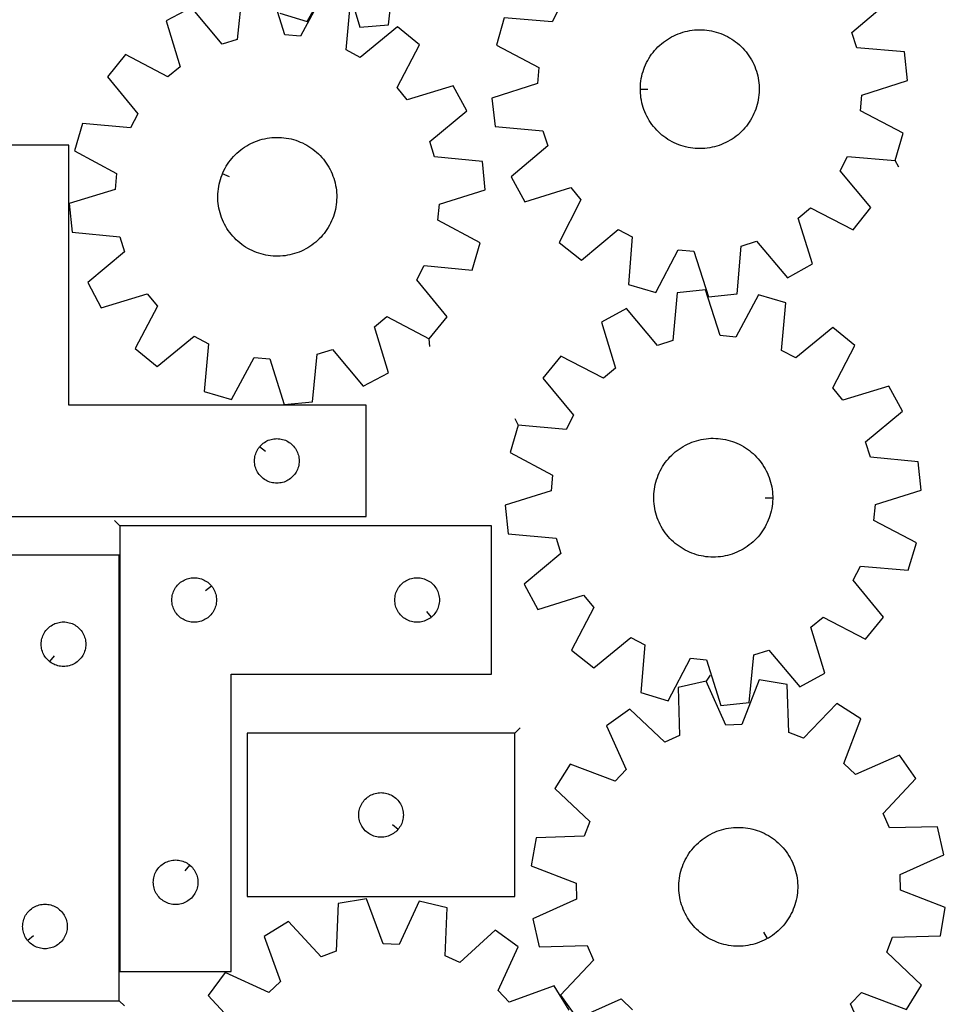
# Model space of a CAD drawing. Header units: millimetres. Extents: x 7 to 1243, y 7 to 1607.
# Tile 11 of 13: x 870 to 1243, y 801 to 1199. Entities that reach past the tile are written whole.
import ezdxf

# ---------------------------------------------------------------- set-up
doc = ezdxf.new("R2010")
doc.units = ezdxf.units.MM
doc.layers.add('CUT', color=7, linetype='CONTINUOUS', true_color=0x000000)
doc.layers.add('LEADIN', color=1, linetype='CONTINUOUS', true_color=0xff0000)

msp = doc.modelspace()

# ---------------------------------------------------------------- linework, layer by layer
at = {"layer": 'CUT'}
for points in [[(974.726679, 1201.558306), (985.732078, 1198.099022), (995.095395, 1215.062828)], [(1001.487623, 1214.368489), (1006.990244, 1195.789911), (1018.481718, 1196.805533), (1020.640527, 1216.061232)], [(959.398333, 1210.122269), (957.497991, 1190.839346), (951.351391, 1188.952019), (938.957037, 1203.845722), (928.801451, 1198.373106), (934.425018, 1179.830778), (929.46855, 1175.734913), (912.318086, 1184.751787), (905.029827, 1175.809374), (917.321168, 1160.830544), (914.309408, 1155.1497), (895.013838, 1156.917007), (891.702477, 1145.866199), (908.790346, 1136.731256), (908.181807, 1130.33029), (889.678706, 1124.578973), (890.848369, 1113.102155), (910.131292, 1111.201813), (912.018619, 1105.055214), (897.124916, 1092.66086), (902.597532, 1082.505273), (921.139859, 1088.128841), (925.235724, 1083.172373), (916.21885, 1066.021909), (925.161263, 1058.73365), (940.140094, 1071.024991), (945.820938, 1068.013231), (944.053631, 1048.71766), (955.104439, 1045.4063), (964.239382, 1062.494168), (970.640348, 1061.88563), (976.391664, 1043.382528), (987.868483, 1044.552191), (989.768825, 1063.835114), (995.915424, 1065.722442), (1008.309778, 1050.828738), (1018.465365, 1056.301355), (1012.841797, 1074.843682), (1017.798265, 1078.939547), (1034.948729, 1069.922673), (1042.236988, 1078.865086), (1029.945647, 1093.843916), (1032.957407, 1099.52476), (1052.252978, 1097.757453), (1055.564338, 1108.808262), (1038.47647, 1117.943204), (1039.085008, 1124.34417), (1057.58811, 1130.095487), (1056.418446, 1141.572305), (1037.135524, 1143.472647), (1035.248196, 1149.619247), (1050.1419, 1162.013601), (1044.669283, 1172.169187), (1026.126956, 1166.545619), (1022.031091, 1171.502088), (1031.047965, 1188.652551), (1022.105552, 1195.94081), (1007.126722, 1183.64947), (1001.445877, 1186.66123), (1003.213184, 1205.9568)], [(992.162376, 1209.26816), (983.027434, 1192.180292), (976.626467, 1192.788831), (970.875151, 1211.291932)], [(1087.560761, 1203.740764), (1084.604309, 1198.030941), (1065.292486, 1199.610789), (1062.088594, 1188.528346), (1079.264365, 1179.559771), (1078.718013, 1173.153197), (1060.271634, 1167.222472), (1061.552691, 1155.757553), (1080.853159, 1154.044553), (1082.800085, 1147.916571), (1068.027443, 1135.378172), (1073.59842, 1125.276207), (1092.085264, 1131.079571), (1096.229067, 1126.16311), (1087.379163, 1108.925894), (1096.391929, 1101.724817), (1111.250695, 1114.161034), (1116.960517, 1111.204582), (1115.380669, 1091.892759), (1126.463112, 1088.688867), (1135.431687, 1105.864638), (1141.838261, 1105.318286), (1147.768986, 1086.871907), (1159.233905, 1088.152964), (1160.946905, 1107.453432), (1167.074887, 1109.400359), (1179.613286, 1094.627716), (1189.715251, 1100.198693), (1183.911887, 1118.685537), (1188.828348, 1122.82934), (1206.065564, 1113.979436), (1213.266641, 1122.992202), (1200.830424, 1137.850968), (1203.786876, 1143.560791), (1223.098699, 1141.980942), (1226.302591, 1153.063385), (1209.12682, 1162.03196), (1209.673172, 1168.438534), (1228.119551, 1174.369259), (1226.838494, 1185.834178), (1207.538026, 1187.547178), (1205.5911, 1193.67516), (1220.363742, 1206.213559)], [(1212.889328, 783.607627), (1205.048083, 801.326467), (1209.468485, 805.995807), (1227.589935, 799.136109), (1233.734144, 808.900031), (1219.709072, 822.26939), (1222.006112, 828.274912), (1241.373242, 828.872156), (1243.313259, 840.24413), (1225.23955, 847.228645), (1225.063525, 853.656063), (1242.727864, 861.619324), (1240.16834, 872.868071), (1220.797552, 872.404412), (1218.175259, 878.27521), (1231.447573, 892.392154), (1224.778172, 901.805154), (1207.059332, 893.96391), (1202.389992, 898.384312), (1209.249691, 916.505762), (1199.485769, 922.64997), (1186.116409, 908.624898), (1180.110887, 910.921938), (1179.513644, 930.289068), (1168.141669, 932.229086), (1161.157154, 914.155376), (1154.729736, 913.979351), (1146.766475, 931.64369), (1135.517728, 929.084167), (1135.981387, 909.713378), (1130.110589, 907.091086), (1115.993645, 920.363399), (1106.580645, 913.693999), (1114.42189, 895.975158), (1110.001488, 891.305819), (1091.880038, 898.165517), (1085.735829, 888.401595), (1099.760901, 875.032236), (1097.463861, 869.026714), (1078.096731, 868.42947), (1076.156714, 857.057496), (1094.230423, 850.072981), (1094.406449, 843.645563), (1076.742109, 835.682302), (1079.301633, 824.433555), (1098.672421, 824.897213), (1101.294714, 819.026415), (1088.0224, 804.909471), (1094.691801, 795.496472), (1112.410641, 803.337716), (1117.079981, 798.917314)], [(1091.420079, 798.807341), (1085.406874, 808.652483), (1067.19539, 802.035516), (1062.837769, 806.7635), (1070.915054, 824.375993), (1061.592003, 831.170564), (1047.298989, 818.08805), (1041.463751, 820.788549), (1042.18618, 840.151413), (1030.972635, 842.861002), (1022.774073, 825.304635), (1016.349581, 825.566521), (1009.607171, 843.731937), (998.210291, 841.944033), (997.354338, 822.586611), (991.318661, 820.370016), (978.137883, 834.572463), (968.29274, 828.559257), (974.909707, 810.347773), (970.181724, 805.990152), (952.569231, 814.067437), (945.774659, 804.744387), (958.857173, 790.451372)]]:
    msp.add_lwpolyline(points, dxfattribs=at)
for points in [[(1120.200864, 1170.68037), (1120.198508, 1171.169929), (1120.233736, 1172.148425), (1120.308846, 1173.12467), (1120.423713, 1174.097039), (1120.578146, 1175.063913), (1120.771888, 1176.023683), (1121.004617, 1176.974752), (1121.275944, 1177.915537), (1121.585419, 1178.844472), (1121.932527, 1179.760011), (1122.316689, 1180.66063), (1122.737266, 1181.54483), (1123.193559, 1182.41114), (1123.684808, 1183.258117), (1124.210194, 1184.084352), (1124.768845, 1184.888469), (1125.359829, 1185.669131), (1125.982164, 1186.425037), (1126.634813, 1187.154931), (1127.31669, 1187.857596), (1128.02666, 1188.531864), (1128.763543, 1189.176612), (1129.52611, 1189.790767), (1130.313093, 1190.373307), (1131.123182, 1190.923262), (1131.955029, 1191.439717), (1132.807249, 1191.921813), (1133.678424, 1192.368746), (1134.567104, 1192.779773), (1135.471809, 1193.154211), (1136.391034, 1193.491435), (1137.323249, 1193.790885), (1138.266903, 1194.052061), (1139.220424, 1194.27453), (1140.182226, 1194.457921), (1141.150708, 1194.601929), (1142.124257, 1194.706315), (1143.101254, 1194.770903), (1144.080073, 1194.795588), (1145.059084, 1194.780327), (1146.036658, 1194.725146), (1147.011167, 1194.630138), (1147.98099, 1194.49546), (1148.944513, 1194.321336), (1149.900131, 1194.108056), (1150.846255, 1193.855976), (1151.78131, 1193.565514), (1152.703739, 1193.237154), (1153.612007, 1192.871444), (1154.504602, 1192.46899), (1155.380039, 1192.030464), (1156.236861, 1191.556594), (1157.073641, 1191.048171), (1157.888986, 1190.50604), (1158.681541, 1189.931103), (1159.449985, 1189.324317), (1160.19304, 1188.686693), (1160.909468, 1188.019291), (1161.598078, 1187.323222), (1162.257723, 1186.599645), (1162.887306, 1185.849764), (1163.485777, 1185.074828), (1164.052143, 1184.276126), (1164.585459, 1183.454987), (1165.084838, 1182.612778), (1165.549449, 1181.750901), (1165.978519, 1180.870791), (1166.371333, 1179.973912), (1166.727238, 1179.061756), (1167.045641, 1178.135844), (1167.326013, 1177.197714), (1167.567886, 1176.248929), (1167.770858, 1175.291068), (1167.934592, 1174.325726), (1168.058814, 1173.354508), (1168.143319, 1172.379032), (1168.187964, 1171.40092), (1168.192677, 1170.421802), (1168.157449, 1169.443306), (1168.082339, 1168.467061), (1167.967472, 1167.494693), (1167.813039, 1166.527819), (1167.619297, 1165.568048), (1167.386568, 1164.616979), (1167.115241, 1163.676194), (1166.805766, 1162.747259), (1166.458658, 1161.83172), (1166.074496, 1160.931101), (1165.653919, 1160.046901), (1165.197626, 1159.180591), (1164.706377, 1158.333614), (1164.180991, 1157.50738), (1163.62234, 1156.703262), (1163.031356, 1155.9226), (1162.409021, 1155.166694), (1161.756372, 1154.4368), (1161.074495, 1153.734135), (1160.364525, 1153.059867), (1159.627642, 1152.415119), (1158.865075, 1151.800964), (1158.078092, 1151.218424), (1157.268003, 1150.668469), (1156.436156, 1150.152014), (1155.583936, 1149.669919), (1154.712761, 1149.222985), (1153.824081, 1148.811958), (1152.919376, 1148.43752), (1152.000151, 1148.100296), (1151.067936, 1147.800847), (1150.124282, 1147.53967), (1149.170761, 1147.317201), (1148.208959, 1147.13381), (1147.240477, 1146.989802), (1146.266928, 1146.885417), (1145.289931, 1146.820828), (1144.311112, 1146.796144), (1143.332101, 1146.811404), (1142.354527, 1146.866585), (1141.380018, 1146.961593), (1140.410195, 1147.096271), (1139.446672, 1147.270395), (1138.491054, 1147.483675), (1137.54493, 1147.735755), (1136.609875, 1148.026217), (1135.687446, 1148.354577), (1134.779178, 1148.720288), (1133.886583, 1149.122741), (1133.011146, 1149.561268), (1132.154324, 1150.035137), (1131.317544, 1150.54356), (1130.502199, 1151.085692), (1129.709644, 1151.660629), (1128.9412, 1152.267414), (1128.198145, 1152.905039), (1127.481717, 1153.572441), (1126.793107, 1154.268509), (1126.133462, 1154.992086), (1125.50388, 1155.741967), (1124.905408, 1156.516903), (1124.339042, 1157.315606), (1123.805726, 1158.136745), (1123.306347, 1158.978953), (1122.841736, 1159.84083), (1122.412666, 1160.720941), (1122.019852, 1161.61782), (1121.663947, 1162.529975), (1121.345544, 1163.455888), (1121.065172, 1164.394017), (1120.823299, 1165.342802), (1120.620327, 1166.300663), (1120.456593, 1167.266005), (1120.332371, 1168.237223), (1120.247866, 1169.2127), (1120.203221, 1170.190811)], [(951.510151, 1136.628184), (951.699712, 1137.07956), (952.115341, 1137.966097), (952.566785, 1138.834943), (953.053292, 1139.684652), (953.574053, 1140.51381), (954.1282, 1141.321038), (954.714812, 1142.10499), (955.332912, 1142.864363), (955.981472, 1143.597893), (956.659411, 1144.304358), (957.365602, 1144.982584), (958.098869, 1145.63144), (958.857992, 1146.249847), (959.641707, 1146.836776), (960.44871, 1147.391251), (961.277657, 1147.912347), (962.127169, 1148.399198), (962.995833, 1148.850993), (963.882201, 1149.266981), (964.7848, 1149.646469), (965.702126, 1149.988826), (966.632653, 1150.293481), (967.574832, 1150.559927), (968.527095, 1150.787722), (969.487857, 1150.976486), (970.455519, 1151.125904), (971.42847, 1151.235729), (972.405091, 1151.305777), (973.383756, 1151.335932), (974.362837, 1151.326143), (975.340704, 1151.276427), (976.315729, 1151.186867), (977.286289, 1151.057611), (978.25077, 1150.888875), (979.207566, 1150.680939), (980.155084, 1150.434151), (981.091747, 1150.148919), (982.015997, 1149.82572), (982.926295, 1149.465091), (983.821126, 1149.067633), (984.699, 1148.634006), (985.558456, 1148.164933), (986.398065, 1147.661195), (987.216428, 1147.123629), (988.012183, 1146.55313), (988.784007, 1145.950649), (989.530613, 1145.317187), (990.250761, 1144.6538), (990.94325, 1143.96159), (991.606929, 1143.241712), (992.240693, 1142.495361), (992.843486, 1141.723782), (993.414307, 1140.928258), (993.952204, 1140.110112), (994.456283, 1139.270708), (994.925703, 1138.411441), (995.359685, 1137.533742), (995.757506, 1136.639073), (996.118503, 1135.728921), (996.442076, 1134.804802), (996.727687, 1133.868254), (996.974859, 1132.920836), (997.183182, 1131.964125), (997.352308, 1130.999712), (997.481956, 1130.029204), (997.571911, 1129.054215), (997.622023, 1128.076368), (997.632208, 1127.097292), (997.60245, 1126.118614), (997.532797, 1125.141965), (997.423366, 1124.16897), (997.274339, 1123.201247), (997.085964, 1122.240409), (996.858555, 1121.288054), (996.59249, 1120.345767), (996.288211, 1119.415117), (995.946226, 1118.497653), (995.567104, 1117.594901), (995.151474, 1116.708364), (994.700031, 1115.839517), (994.213524, 1114.989808), (993.692763, 1114.16065), (993.138615, 1113.353423), (992.552003, 1112.56947), (991.933903, 1111.810097), (991.285344, 1111.076567), (990.607404, 1110.370102), (989.901213, 1109.691877), (989.167946, 1109.04302), (988.408824, 1108.424613), (987.625109, 1107.837684), (986.818106, 1107.28321), (985.989158, 1106.762113), (985.139646, 1106.275262), (984.270983, 1105.823467), (983.384614, 1105.407479), (982.482015, 1105.027991), (981.564689, 1104.685635), (980.634162, 1104.38098), (979.691983, 1104.114533), (978.73972, 1103.886738), (977.778959, 1103.697975), (976.811297, 1103.548556), (975.838346, 1103.438731), (974.861725, 1103.368683), (973.883059, 1103.338529), (972.903979, 1103.348317), (971.926112, 1103.398033), (970.951087, 1103.487594), (969.980526, 1103.61685), (969.016045, 1103.785586), (968.059249, 1103.993521), (967.111731, 1104.24031), (966.175068, 1104.525541), (965.250818, 1104.84874), (964.34052, 1105.209369), (963.44569, 1105.606827), (962.567816, 1106.040454), (961.708359, 1106.509527), (960.868751, 1107.013266), (960.050388, 1107.550832), (959.254632, 1108.12133), (958.482809, 1108.723812), (957.736202, 1109.357273), (957.016055, 1110.020661), (956.323565, 1110.71287), (955.659886, 1111.432749), (955.026123, 1112.179099), (954.423329, 1112.950678), (953.852508, 1113.746203), (953.314611, 1114.564348), (952.810533, 1115.403753), (952.341112, 1116.263019), (951.90713, 1117.140718), (951.509309, 1118.035388), (951.148312, 1118.945539), (950.824739, 1119.869658), (950.539129, 1120.806206), (950.291956, 1121.753624), (950.083634, 1122.710336), (949.914508, 1123.674748), (949.784859, 1124.645256), (949.694904, 1125.620245), (949.644792, 1126.598092), (949.634607, 1127.577169), (949.664366, 1128.555846), (949.734018, 1129.532495), (949.843449, 1130.505491), (949.992476, 1131.473213), (950.180851, 1132.434051), (950.40826, 1133.386406), (950.674326, 1134.328693), (950.978604, 1135.259343), (951.320589, 1136.176808)], [(829.452474, 998.162921), (1009.452474, 998.162921), (1009.452474, 1043.162921), (889.452474, 1043.162921), (889.452474, 1148.162921), (829.452474, 1148.162921)], [(1070.904507, 1035.094546), (1067.632983, 1024.031879), (1084.753653, 1014.958563), (1084.168181, 1008.555445), (1065.685921, 1002.737501), (1066.896927, 991.264971), (1086.186572, 989.434116), (1088.096033, 983.294357), (1073.247082, 970.846422), (1078.756252, 960.710619), (1097.278198, 966.400957), (1101.391894, 961.459278), (1092.436871, 944.276439), (1101.405484, 937.020446), (1116.339933, 949.365674), (1122.031591, 946.374401), (1120.333816, 927.072589), (1131.396483, 923.801065), (1140.4698, 940.921735), (1146.872917, 940.336263), (1152.690862, 921.854003), (1164.163391, 923.065009), (1165.994246, 942.354653), (1172.134006, 944.264114), (1184.58194, 929.415163), (1194.717744, 934.924334), (1189.027406, 953.44628), (1193.969085, 957.559976), (1211.151924, 948.604952), (1218.407917, 957.573566), (1206.062688, 972.508015), (1209.053961, 978.199673), (1228.355774, 976.501898), (1231.627297, 987.564565), (1214.506627, 996.637882), (1215.0921, 1003.040999), (1233.57436, 1008.858944), (1232.363354, 1020.331473), (1213.073709, 1022.162328), (1211.164248, 1028.302088), (1226.013199, 1040.750022), (1220.504029, 1050.885825), (1201.982083, 1045.195487), (1197.868387, 1050.137167), (1206.82341, 1067.320006), (1197.854796, 1074.575999), (1182.920348, 1062.23077), (1177.22869, 1065.222043), (1178.926465, 1084.523856), (1167.863797, 1087.795379), (1158.790481, 1070.674709), (1152.387363, 1071.260182), (1146.569419, 1089.742442), (1135.09689, 1088.531436), (1133.266035, 1069.241791), (1127.126275, 1067.33233), (1114.67834, 1082.181281), (1104.542537, 1076.672111), (1110.232875, 1058.150165), (1105.291196, 1054.036469), (1088.108357, 1062.991492), (1080.852364, 1054.022878), (1093.197592, 1039.08843), (1090.20632, 1033.396771)], [(966.499105, 1026.369403), (966.685916, 1026.597033), (967.088513, 1027.026882), (967.518362, 1027.429479), (967.973621, 1027.803101), (968.452342, 1028.146147), (968.952474, 1028.457149), (969.471876, 1028.734775), (970.008323, 1028.977836), (970.559519, 1029.185292), (971.123103, 1029.356253), (971.696661, 1029.489988), (972.277738, 1029.585924), (972.863846, 1029.643651), (973.452474, 1029.662921), (974.041102, 1029.643651), (974.62721, 1029.585924), (975.208287, 1029.489988), (975.781845, 1029.356253), (976.345429, 1029.185292), (976.896625, 1028.977836), (977.433072, 1028.734775), (977.952474, 1028.457149), (978.452606, 1028.146147), (978.931327, 1027.803101), (979.386586, 1027.429479), (979.816435, 1027.026882), (980.219032, 1026.597033), (980.592654, 1026.141773), (980.9357, 1025.663053), (981.246703, 1025.162921), (981.524329, 1024.643519), (981.76739, 1024.107071), (981.974845, 1023.555876), (982.145806, 1022.992292), (982.279542, 1022.418733), (982.375478, 1021.837656), (982.433204, 1021.251549), (982.452474, 1020.662921), (982.433204, 1020.074292), (982.375478, 1019.488185), (982.279542, 1018.907108), (982.145806, 1018.333549), (981.974845, 1017.769965), (981.76739, 1017.21877), (981.524329, 1016.682322), (981.246703, 1016.162921), (980.9357, 1015.662788), (980.592654, 1015.184068), (980.219032, 1014.728808), (979.816435, 1014.298959), (979.386586, 1013.896362), (978.931327, 1013.52274), (978.452606, 1013.179694), (977.952474, 1012.868692), (977.433072, 1012.591066), (976.896625, 1012.348005), (976.345429, 1012.140549), (975.781845, 1011.969588), (975.208287, 1011.835853), (974.62721, 1011.739917), (974.041102, 1011.68219), (973.452474, 1011.662921), (972.863846, 1011.68219), (972.277738, 1011.739917), (971.696661, 1011.835853), (971.123103, 1011.969588), (970.559519, 1012.140549), (970.008323, 1012.348005), (969.471876, 1012.591066), (968.952474, 1012.868692), (968.452342, 1013.179694), (967.973621, 1013.52274), (967.518362, 1013.896362), (967.088513, 1014.298959), (966.685916, 1014.728808), (966.312294, 1015.184068), (965.969247, 1015.662788), (965.658245, 1016.162921), (965.380619, 1016.682322), (965.137558, 1017.21877), (964.930103, 1017.769965), (964.759142, 1018.333549), (964.625406, 1018.907108), (964.52947, 1019.488185), (964.471744, 1020.074292), (964.452474, 1020.662921), (964.471744, 1021.251549), (964.52947, 1021.837656), (964.625406, 1022.418733), (964.759142, 1022.992292), (964.930103, 1023.555876), (965.137558, 1024.107071), (965.380619, 1024.643519), (965.658245, 1025.162921), (965.969247, 1025.663053), (966.312294, 1026.141773)], [(1173.625127, 1005.767156), (1173.624493, 1005.277592), (1173.583289, 1004.299329), (1173.502217, 1003.323562), (1173.381413, 1002.351913), (1173.221077, 1001.386), (1173.021476, 1000.427431), (1172.782943, 999.477801), (1172.505874, 998.538691), (1172.190731, 997.611663), (1171.838038, 996.698262), (1171.448382, 995.800006), (1171.022412, 994.918391), (1170.560836, 994.054885), (1170.064424, 993.210924), (1169.534, 992.387914), (1168.970449, 991.587224), (1168.374707, 990.810186), (1167.747767, 990.058095), (1167.090672, 989.332201), (1166.404516, 988.633714), (1165.69044, 987.963795), (1164.949633, 987.32356), (1164.183329, 986.714074), (1163.392803, 986.136352), (1162.579369, 985.591355), (1161.744384, 985.079991), (1160.889235, 984.60311), (1160.015346, 984.161506), (1159.124173, 983.755914), (1158.217197, 983.387009), (1157.295929, 983.055406), (1156.361902, 982.761656), (1155.416671, 982.506248), (1154.461809, 982.289607), (1153.498905, 982.112094), (1152.529562, 981.974004), (1151.555393, 981.875568), (1150.578019, 981.816948), (1149.599068, 981.798242), (1148.620169, 981.819483), (1147.64295, 981.880633), (1146.669039, 981.981592), (1145.700057, 982.122191), (1144.737616, 982.302197), (1143.783318, 982.52131), (1142.838751, 982.779164), (1141.905488, 983.075332), (1140.985082, 983.40932), (1140.079065, 983.780571), (1139.188944, 984.188469), (1138.316202, 984.632335), (1137.462291, 985.111428), (1136.628632, 985.624953), (1135.816613, 986.172055), (1135.027585, 986.751822), (1134.262861, 987.36329), (1133.523715, 988.005441), (1132.811376, 988.677207), (1132.127031, 989.377468), (1131.471818, 990.105061), (1130.846827, 990.858773), (1130.2531, 991.63735), (1129.691623, 992.439497), (1129.163333, 993.263878), (1128.669107, 994.109121), (1128.209769, 994.97382), (1127.786083, 995.856535), (1127.398754, 996.755796), (1127.048427, 997.670108), (1126.735686, 998.597949), (1126.461049, 999.537773), (1126.224976, 1000.488018), (1126.027858, 1001.4471), (1125.870024, 1002.413425), (1125.751736, 1003.385384), (1125.673191, 1004.361358), (1125.63452, 1005.339724), (1125.635788, 1006.318853), (1125.676992, 1007.297115), (1125.758064, 1008.272883), (1125.878868, 1009.244532), (1126.039204, 1010.210444), (1126.238804, 1011.169014), (1126.477338, 1012.118644), (1126.754407, 1013.057754), (1127.06955, 1013.984781), (1127.422243, 1014.898183), (1127.811899, 1015.796439), (1128.237869, 1016.678053), (1128.699445, 1017.54156), (1129.195857, 1018.38552), (1129.726281, 1019.208531), (1130.289832, 1020.009221), (1130.885574, 1020.786258), (1131.512514, 1021.53835), (1132.169609, 1022.264243), (1132.855765, 1022.96273), (1133.569841, 1023.632649), (1134.310647, 1024.272884), (1135.076952, 1024.88237), (1135.867478, 1025.460092), (1136.680911, 1026.005089), (1137.515897, 1026.516454), (1138.371046, 1026.993335), (1139.244935, 1027.434939), (1140.136108, 1027.840531), (1141.043084, 1028.209435), (1141.964352, 1028.541038), (1142.898379, 1028.834788), (1143.84361, 1029.090196), (1144.798472, 1029.306837), (1145.761376, 1029.48435), (1146.730719, 1029.62244), (1147.704888, 1029.720877), (1148.682262, 1029.779497), (1149.661213, 1029.798202), (1150.640112, 1029.776962), (1151.617331, 1029.715812), (1152.591242, 1029.614853), (1153.560224, 1029.474253), (1154.522665, 1029.294248), (1155.476963, 1029.075135), (1156.42153, 1028.81728), (1157.354793, 1028.521113), (1158.275199, 1028.187125), (1159.181216, 1027.815873), (1160.071337, 1027.407975), (1160.944079, 1026.96411), (1161.79799, 1026.485016), (1162.631649, 1025.971491), (1163.443668, 1025.42439), (1164.232696, 1024.844623), (1164.99742, 1024.233155), (1165.736566, 1023.591003), (1166.448904, 1022.919238), (1167.13325, 1022.218976), (1167.788463, 1021.491384), (1168.413454, 1020.737672), (1169.007181, 1019.959094), (1169.568658, 1019.156947), (1170.096948, 1018.332566), (1170.591174, 1017.487323), (1171.050512, 1016.622625), (1171.474198, 1015.73991), (1171.861527, 1014.840648), (1172.211854, 1013.926336), (1172.524595, 1012.998496), (1172.799231, 1012.058671), (1173.035305, 1011.108427), (1173.232423, 1010.149344), (1173.390257, 1009.183019), (1173.508545, 1008.211061), (1173.58709, 1007.235087), (1173.62576, 1006.256721)], [(910.07984, 994.477667), (910.07984, 814.477667), (955.07984, 814.477667), (955.07984, 934.477667), (1060.07984, 934.477667), (1060.07984, 994.477667)], [(909.839642, 802.623287), (909.839642, 982.623287), (864.839642, 982.623287), (864.839642, 862.623287), (759.839642, 862.623287), (759.839642, 802.623287)], [(947.03321, 970.18415), (947.220021, 969.95652), (947.563067, 969.477799), (947.874069, 968.977667), (948.151695, 968.458265), (948.394756, 967.921818), (948.602212, 967.370622), (948.773173, 966.807039), (948.906908, 966.23348), (949.002844, 965.652403), (949.060571, 965.066295), (949.07984, 964.477667), (949.060571, 963.889039), (949.002844, 963.302931), (948.906908, 962.721854), (948.773173, 962.148296), (948.602212, 961.584712), (948.394756, 961.033516), (948.151695, 960.497069), (947.874069, 959.977667), (947.563067, 959.477535), (947.220021, 958.998814), (946.846399, 958.543555), (946.443802, 958.113706), (946.013953, 957.711109), (945.558693, 957.337487), (945.079973, 956.994441), (944.57984, 956.683438), (944.060439, 956.405812), (943.523991, 956.162751), (942.972796, 955.955296), (942.409212, 955.784335), (941.835653, 955.6506), (941.254576, 955.554663), (940.668469, 955.496937), (940.07984, 955.477667), (939.491212, 955.496937), (938.905105, 955.554663), (938.324028, 955.6506), (937.750469, 955.784335), (937.186885, 955.955296), (936.63569, 956.162751), (936.099242, 956.405812), (935.57984, 956.683438), (935.079708, 956.994441), (934.600988, 957.337487), (934.145728, 957.711109), (933.715879, 958.113706), (933.313282, 958.543555), (932.93966, 958.998814), (932.596614, 959.477535), (932.285612, 959.977667), (932.007986, 960.497069), (931.764925, 961.033516), (931.557469, 961.584712), (931.386508, 962.148296), (931.252773, 962.721854), (931.156837, 963.302931), (931.09911, 963.889039), (931.07984, 964.477667), (931.09911, 965.066295), (931.156837, 965.652403), (931.252773, 966.23348), (931.386508, 966.807039), (931.557469, 967.370622), (931.764925, 967.921818), (932.007986, 968.458265), (932.285612, 968.977667), (932.596614, 969.477799), (932.93966, 969.95652), (933.313282, 970.411779), (933.715879, 970.841628), (934.145728, 971.244225), (934.600988, 971.617847), (935.079708, 971.960894), (935.57984, 972.271896), (936.099242, 972.549522), (936.63569, 972.792583), (937.186885, 973.000038), (937.750469, 973.171), (938.324028, 973.304735), (938.905105, 973.400671), (939.491212, 973.458397), (940.07984, 973.477667), (940.668469, 973.458397), (941.254576, 973.400671), (941.835653, 973.304735), (942.409212, 973.171), (942.972796, 973.000038), (943.523991, 972.792583), (944.060439, 972.549522), (944.57984, 972.271896), (945.079973, 971.960894), (945.558693, 971.617847), (946.013953, 971.244225), (946.443802, 970.841628), (946.846399, 970.411779)], [(1035.786323, 957.524298), (1035.558693, 957.337487), (1035.079973, 956.994441), (1034.57984, 956.683438), (1034.060439, 956.405812), (1033.523991, 956.162751), (1032.972796, 955.955296), (1032.409212, 955.784335), (1031.835653, 955.6506), (1031.254576, 955.554663), (1030.668469, 955.496937), (1030.07984, 955.477667), (1029.491212, 955.496937), (1028.905105, 955.554663), (1028.324028, 955.6506), (1027.750469, 955.784335), (1027.186885, 955.955296), (1026.63569, 956.162751), (1026.099242, 956.405812), (1025.57984, 956.683438), (1025.079708, 956.994441), (1024.600988, 957.337487), (1024.145728, 957.711109), (1023.715879, 958.113706), (1023.313282, 958.543555), (1022.93966, 958.998814), (1022.596614, 959.477535), (1022.285612, 959.977667), (1022.007986, 960.497069), (1021.764925, 961.033516), (1021.557469, 961.584712), (1021.386508, 962.148296), (1021.252773, 962.721854), (1021.156837, 963.302931), (1021.09911, 963.889039), (1021.07984, 964.477667), (1021.09911, 965.066295), (1021.156837, 965.652403), (1021.252773, 966.23348), (1021.386508, 966.807039), (1021.557469, 967.370622), (1021.764925, 967.921818), (1022.007986, 968.458265), (1022.285612, 968.977667), (1022.596614, 969.477799), (1022.93966, 969.95652), (1023.313282, 970.411779), (1023.715879, 970.841628), (1024.145728, 971.244225), (1024.600988, 971.617847), (1025.079708, 971.960894), (1025.57984, 972.271896), (1026.099242, 972.549522), (1026.63569, 972.792583), (1027.186885, 973.000038), (1027.750469, 973.171), (1028.324028, 973.304735), (1028.905105, 973.400671), (1029.491212, 973.458397), (1030.07984, 973.477667), (1030.668469, 973.458397), (1031.254576, 973.400671), (1031.835653, 973.304735), (1032.409212, 973.171), (1032.972796, 973.000038), (1033.523991, 972.792583), (1034.060439, 972.549522), (1034.57984, 972.271896), (1035.079973, 971.960894), (1035.558693, 971.617847), (1036.013953, 971.244225), (1036.443802, 970.841628), (1036.846399, 970.411779), (1037.220021, 969.95652), (1037.563067, 969.477799), (1037.874069, 968.977667), (1038.151695, 968.458265), (1038.394756, 967.921818), (1038.602212, 967.370622), (1038.773173, 966.807039), (1038.906908, 966.23348), (1039.002844, 965.652403), (1039.060571, 965.066295), (1039.07984, 964.477667), (1039.060571, 963.889039), (1039.002844, 963.302931), (1038.906908, 962.721854), (1038.773173, 962.148296), (1038.602212, 961.584712), (1038.394756, 961.033516), (1038.151695, 960.497069), (1037.874069, 959.977667), (1037.563067, 959.477535), (1037.220021, 958.998814), (1036.846399, 958.543555), (1036.443802, 958.113706), (1036.013953, 957.711109)], [(881.63316, 939.669917), (881.40553, 939.856728), (880.975681, 940.259326), (880.573084, 940.689174), (880.199462, 941.144434), (879.856416, 941.623154), (879.545414, 942.123287), (879.267788, 942.642688), (879.024726, 943.179136), (878.817271, 943.730331), (878.64631, 944.293915), (878.512575, 944.867474), (878.416638, 945.448551), (878.358912, 946.034658), (878.339642, 946.623287), (878.358912, 947.211915), (878.416638, 947.798022), (878.512575, 948.379099), (878.64631, 948.952658), (878.817271, 949.516242), (879.024726, 950.067437), (879.267788, 950.603885), (879.545414, 951.123287), (879.856416, 951.623419), (880.199462, 952.102139), (880.573084, 952.557399), (880.975681, 952.987248), (881.40553, 953.389845), (881.860789, 953.763467), (882.33951, 954.106513), (882.839642, 954.417515), (883.359044, 954.695141), (883.895491, 954.938202), (884.446687, 955.145658), (885.010271, 955.316619), (885.583829, 955.450354), (886.164906, 955.54629), (886.751014, 955.604017), (887.339642, 955.623287), (887.92827, 955.604017), (888.514378, 955.54629), (889.095455, 955.450354), (889.669014, 955.316619), (890.232597, 955.145658), (890.783793, 954.938202), (891.32024, 954.695141), (891.839642, 954.417515), (892.339774, 954.106513), (892.818495, 953.763467), (893.273755, 953.389845), (893.703603, 952.987248), (894.1062, 952.557399), (894.479822, 952.102139), (894.822869, 951.623419), (895.133871, 951.123287), (895.411497, 950.603885), (895.654558, 950.067437), (895.862013, 949.516242), (896.032975, 948.952658), (896.16671, 948.379099), (896.262646, 947.798022), (896.320373, 947.211915), (896.339642, 946.623287), (896.320373, 946.034658), (896.262646, 945.448551), (896.16671, 944.867474), (896.032975, 944.293915), (895.862013, 943.730331), (895.654558, 943.179136), (895.411497, 942.642688), (895.133871, 942.123287), (894.822869, 941.623154), (894.479822, 941.144434), (894.1062, 940.689174), (893.703603, 940.259326), (893.273755, 939.856728), (892.818495, 939.483107), (892.339774, 939.14006), (891.839642, 938.829058), (891.32024, 938.551432), (890.783793, 938.308371), (890.232597, 938.100915), (889.669014, 937.929954), (889.095455, 937.796219), (888.514378, 937.700283), (887.92827, 937.642556), (887.339642, 937.623287), (886.751014, 937.642556), (886.164906, 937.700283), (885.583829, 937.796219), (885.010271, 937.929954), (884.446687, 938.100915), (883.895491, 938.308371), (883.359044, 938.551432), (882.839642, 938.829058), (882.33951, 939.14006), (881.860789, 939.483107)], [(1069.534797, 910.667398), (961.534797, 910.667398), (961.534797, 844.667398), (1069.534797, 844.667398)], [(1022.488166, 871.960916), (1022.301355, 871.733286), (1021.898758, 871.303437), (1021.468909, 870.90084), (1021.01365, 870.527218), (1020.534929, 870.184172), (1020.034797, 869.87317), (1019.515395, 869.595544), (1018.978948, 869.352482), (1018.427752, 869.145027), (1017.864168, 868.974066), (1017.29061, 868.840331), (1016.709533, 868.744395), (1016.123425, 868.686668), (1015.534797, 868.667398), (1014.946169, 868.686668), (1014.360061, 868.744395), (1013.778984, 868.840331), (1013.205425, 868.974066), (1012.641842, 869.145027), (1012.090646, 869.352482), (1011.554199, 869.595544), (1011.034797, 869.87317), (1010.534665, 870.184172), (1010.055944, 870.527218), (1009.600685, 870.90084), (1009.170836, 871.303437), (1008.768239, 871.733286), (1008.394617, 872.188545), (1008.05157, 872.667266), (1007.740568, 873.167398), (1007.462942, 873.6868), (1007.219881, 874.223247), (1007.012426, 874.774443), (1006.841464, 875.338027), (1006.707729, 875.911585), (1006.611793, 876.492663), (1006.554067, 877.07877), (1006.534797, 877.667398), (1006.554067, 878.256026), (1006.611793, 878.842134), (1006.707729, 879.423211), (1006.841464, 879.99677), (1007.012426, 880.560353), (1007.219881, 881.111549), (1007.462942, 881.647996), (1007.740568, 882.167398), (1008.05157, 882.66753), (1008.394617, 883.146251), (1008.768239, 883.601511), (1009.170836, 884.031359), (1009.600685, 884.433957), (1010.055944, 884.807578), (1010.534665, 885.150625), (1011.034797, 885.461627), (1011.554199, 885.739253), (1012.090646, 885.982314), (1012.641842, 886.189769), (1013.205425, 886.360731), (1013.778984, 886.494466), (1014.360061, 886.590402), (1014.946169, 886.648129), (1015.534797, 886.667398), (1016.123425, 886.648129), (1016.709533, 886.590402), (1017.29061, 886.494466), (1017.864168, 886.360731), (1018.427752, 886.189769), (1018.978948, 885.982314), (1019.515395, 885.739253), (1020.034797, 885.461627), (1020.534929, 885.150625), (1021.01365, 884.807578), (1021.468909, 884.433957), (1021.898758, 884.031359), (1022.301355, 883.601511), (1022.674977, 883.146251), (1023.018023, 882.66753), (1023.329025, 882.167398), (1023.606652, 881.647996), (1023.849713, 881.111549), (1024.057168, 880.560353), (1024.228129, 879.99677), (1024.361864, 879.423211), (1024.457801, 878.842134), (1024.515527, 878.256026), (1024.534797, 877.667398), (1024.515527, 877.07877), (1024.457801, 876.492663), (1024.361864, 875.911585), (1024.228129, 875.338027), (1024.057168, 874.774443), (1023.849713, 874.223247), (1023.606652, 873.6868), (1023.329025, 873.167398), (1023.018023, 872.667266), (1022.674977, 872.188545)], [(1171.448095, 827.708907), (1171.020822, 827.469927), (1170.147491, 827.027221), (1169.25683, 826.620504), (1168.350321, 826.250455), (1167.429472, 825.91769), (1166.495817, 825.622761), (1165.550909, 825.36616), (1164.596321, 825.148315), (1163.633642, 824.969586), (1162.664473, 824.830273), (1161.690429, 824.730607), (1160.713131, 824.670754), (1159.734204, 824.650813), (1158.755278, 824.670818), (1157.777984, 824.730735), (1156.803946, 824.830464), (1155.834787, 824.969841), (1154.872119, 825.148632), (1153.917546, 825.36654), (1152.972654, 825.623202), (1152.039018, 825.918192), (1151.118191, 826.251017), (1150.211706, 826.621125), (1149.321072, 827.0279), (1148.44777, 827.470663), (1147.593255, 827.948679), (1146.758949, 828.461151), (1145.946239, 829.007227), (1145.15648, 829.585998), (1144.390986, 830.196501), (1143.65103, 830.837718), (1142.937844, 831.508584), (1142.252615, 832.207982), (1141.596484, 832.934747), (1140.970543, 833.68767), (1140.375833, 834.465497), (1139.813345, 835.266935), (1139.284014, 836.090648), (1138.788722, 836.935267), (1138.328293, 837.799385), (1137.903494, 838.681565), (1137.51503, 839.580337), (1137.16355, 840.494206), (1136.849637, 841.421651), (1136.573815, 842.361128), (1136.336543, 843.311074), (1136.138214, 844.269907), (1135.979161, 845.236032), (1135.859646, 846.20784), (1135.77987, 847.183714), (1135.739964, 848.162031), (1135.739996, 849.14116), (1135.779966, 850.119474), (1135.859806, 851.095343), (1135.979383, 852.067144), (1136.1385, 853.033258), (1136.336891, 853.992078), (1136.574225, 854.942009), (1136.850109, 855.881468), (1137.164082, 856.808892), (1137.515622, 857.722738), (1137.904144, 858.621485), (1138.329001, 859.503637), (1138.789487, 860.367725), (1139.284834, 861.212311), (1139.814218, 862.035991), (1140.376759, 862.837391), (1140.971519, 863.61518), (1141.597509, 864.368062), (1142.253688, 865.094784), (1142.938962, 865.794137), (1143.652192, 866.464956), (1144.392189, 867.106126), (1145.157724, 867.716578), (1145.947521, 868.295298), (1146.760265, 868.841321), (1147.594605, 869.353739), (1148.449152, 869.831699), (1149.322482, 870.274405), (1150.213143, 870.681122), (1151.119652, 871.05117), (1152.040501, 871.383936), (1152.974156, 871.678865), (1153.919064, 871.935466), (1154.873652, 872.153311), (1155.836332, 872.332039), (1156.8055, 872.471353), (1157.779544, 872.571019), (1158.756843, 872.630872), (1159.735769, 872.650813), (1160.714695, 872.630808), (1161.691989, 872.570891), (1162.666027, 872.471161), (1163.635186, 872.331785), (1164.597854, 872.152994), (1165.552428, 871.935086), (1166.497319, 871.678424), (1167.430955, 871.383434), (1168.351782, 871.050608), (1169.258267, 870.6805), (1170.148902, 870.273726), (1171.022203, 869.830963), (1171.876718, 869.352947), (1172.711025, 868.840475), (1173.523734, 868.294398), (1174.313493, 867.715628), (1175.078987, 867.105125), (1175.818943, 866.463907), (1176.532129, 865.793041), (1177.217358, 865.093644), (1177.873489, 864.366879), (1178.49943, 863.613956), (1179.09414, 862.836129), (1179.656628, 862.034691), (1180.185959, 861.210978), (1180.681251, 860.366359), (1181.14168, 859.502241), (1181.56648, 858.620061), (1181.954943, 857.721289), (1182.306423, 856.80742), (1182.620336, 855.879975), (1182.896158, 854.940498), (1183.133431, 853.990552), (1183.331759, 853.031719), (1183.490813, 852.065594), (1183.610327, 851.093786), (1183.690103, 850.117912), (1183.730009, 849.139595), (1183.729977, 848.160465), (1183.690008, 847.182152), (1183.610168, 846.206283), (1183.49059, 845.234482), (1183.331473, 844.268368), (1183.133082, 843.309547), (1182.895748, 842.359617), (1182.619864, 841.420158), (1182.305891, 840.492734), (1181.954351, 839.578887), (1181.565829, 838.680141), (1181.140972, 837.797989), (1180.680487, 836.933901), (1180.18514, 836.089314), (1179.655755, 835.265635), (1179.093215, 834.464234), (1178.498454, 833.686446), (1177.872464, 832.933564), (1177.216285, 832.206842), (1176.531011, 831.507489), (1175.817782, 830.836669), (1175.077784, 830.1955), (1174.312249, 829.585047), (1173.522452, 829.006328), (1172.709708, 828.460305), (1171.875368, 827.947887)], [(938.286323, 857.431036), (938.513953, 857.244225), (938.943802, 856.841628), (939.346399, 856.411779), (939.720021, 855.95652), (940.063067, 855.477799), (940.374069, 854.977667), (940.651695, 854.458265), (940.894756, 853.921818), (941.102212, 853.370622), (941.273173, 852.807039), (941.406908, 852.23348), (941.502844, 851.652403), (941.560571, 851.066295), (941.57984, 850.477667), (941.560571, 849.889039), (941.502844, 849.302931), (941.406908, 848.721854), (941.273173, 848.148296), (941.102212, 847.584712), (940.894756, 847.033516), (940.651695, 846.497069), (940.374069, 845.977667), (940.063067, 845.477535), (939.720021, 844.998814), (939.346399, 844.543555), (938.943802, 844.113706), (938.513953, 843.711109), (938.058693, 843.337487), (937.579973, 842.994441), (937.07984, 842.683438), (936.560439, 842.405812), (936.023991, 842.162751), (935.472796, 841.955296), (934.909212, 841.784335), (934.335653, 841.6506), (933.754576, 841.554663), (933.168469, 841.496937), (932.57984, 841.477667), (931.991212, 841.496937), (931.405105, 841.554663), (930.824028, 841.6506), (930.250469, 841.784335), (929.686885, 841.955296), (929.13569, 842.162751), (928.599242, 842.405812), (928.07984, 842.683438), (927.579708, 842.994441), (927.100988, 843.337487), (926.645728, 843.711109), (926.215879, 844.113706), (925.813282, 844.543555), (925.43966, 844.998814), (925.096614, 845.477535), (924.785612, 845.977667), (924.507986, 846.497069), (924.264925, 847.033516), (924.057469, 847.584712), (923.886508, 848.148296), (923.752773, 848.721854), (923.656837, 849.302931), (923.59911, 849.889039), (923.57984, 850.477667), (923.59911, 851.066295), (923.656837, 851.652403), (923.752773, 852.23348), (923.886508, 852.807039), (924.057469, 853.370622), (924.264925, 853.921818), (924.507986, 854.458265), (924.785612, 854.977667), (925.096614, 855.477799), (925.43966, 855.95652), (925.813282, 856.411779), (926.215879, 856.841628), (926.645728, 857.244225), (927.100988, 857.617847), (927.579708, 857.960894), (928.07984, 858.271896), (928.599242, 858.549522), (929.13569, 858.792583), (929.686885, 859.000038), (930.250469, 859.171), (930.824028, 859.304735), (931.405105, 859.400671), (931.991212, 859.458397), (932.57984, 859.477667), (933.168469, 859.458397), (933.754576, 859.400671), (934.335653, 859.304735), (934.909212, 859.171), (935.472796, 859.000038), (936.023991, 858.792583), (936.560439, 858.549522), (937.07984, 858.271896), (937.579973, 857.960894), (938.058693, 857.617847)], [(872.886273, 826.916804), (872.699462, 827.144434), (872.356416, 827.623154), (872.045414, 828.123287), (871.767788, 828.642688), (871.524726, 829.179136), (871.317271, 829.730331), (871.14631, 830.293915), (871.012575, 830.867474), (870.916638, 831.448551), (870.858912, 832.034658), (870.839642, 832.623287), (870.858912, 833.211915), (870.916638, 833.798022), (871.012575, 834.379099), (871.14631, 834.952658), (871.317271, 835.516242), (871.524726, 836.067437), (871.767788, 836.603885), (872.045414, 837.123287), (872.356416, 837.623419), (872.699462, 838.102139), (873.073084, 838.557399), (873.475681, 838.987248), (873.90553, 839.389845), (874.360789, 839.763467), (874.83951, 840.106513), (875.339642, 840.417515), (875.859044, 840.695141), (876.395491, 840.938202), (876.946687, 841.145658), (877.510271, 841.316619), (878.083829, 841.450354), (878.664906, 841.54629), (879.251014, 841.604017), (879.839642, 841.623287), (880.42827, 841.604017), (881.014378, 841.54629), (881.595455, 841.450354), (882.169014, 841.316619), (882.732597, 841.145658), (883.283793, 840.938202), (883.82024, 840.695141), (884.339642, 840.417515), (884.839774, 840.106513), (885.318495, 839.763467), (885.773755, 839.389845), (886.203603, 838.987248), (886.6062, 838.557399), (886.979822, 838.102139), (887.322869, 837.623419), (887.633871, 837.123287), (887.911497, 836.603885), (888.154558, 836.067437), (888.362013, 835.516242), (888.532975, 834.952658), (888.66671, 834.379099), (888.762646, 833.798022), (888.820373, 833.211915), (888.839642, 832.623287), (888.820373, 832.034658), (888.762646, 831.448551), (888.66671, 830.867474), (888.532975, 830.293915), (888.362013, 829.730331), (888.154558, 829.179136), (887.911497, 828.642688), (887.633871, 828.123287), (887.322869, 827.623154), (886.979822, 827.144434), (886.6062, 826.689174), (886.203603, 826.259326), (885.773755, 825.856728), (885.318495, 825.483107), (884.839774, 825.14006), (884.339642, 824.829058), (883.82024, 824.551432), (883.283793, 824.308371), (882.732597, 824.100915), (882.169014, 823.929954), (881.595455, 823.796219), (881.014378, 823.700283), (880.42827, 823.642556), (879.839642, 823.623287), (879.251014, 823.642556), (878.664906, 823.700283), (878.083829, 823.796219), (877.510271, 823.929954), (876.946687, 824.100915), (876.395491, 824.308371), (875.859044, 824.551432), (875.339642, 824.829058), (874.83951, 825.14006), (874.360789, 825.483107), (873.90553, 825.856728), (873.475681, 826.259326), (873.073084, 826.689174)]]:
    msp.add_lwpolyline(points, close=True, dxfattribs=at)
at = {"layer": 'LEADIN'}
for p, q in [((1123.200829, 1170.69481), (1120.200864, 1170.68037)), ((1224.547428, 1139.353932), (1223.098699, 1141.980942)), ((954.276133, 1135.466573), (951.510151, 1136.628184)), ((1035.252899, 1066.938133), (1034.948729, 1069.922673)), ((1069.47185, 1037.730356), (1070.904507, 1035.094546)), ((968.818136, 1024.466223), (966.499105, 1026.369403)), ((1170.625129, 1005.77104), (1173.625127, 1005.767156)), ((907.95852, 996.598987), (910.07984, 994.477667)), ((944.714178, 968.28097), (947.03321, 970.18415)), ((1033.883143, 959.843329), (1035.786323, 957.524298)), ((883.536339, 941.988949), (881.63316, 939.669917)), ((1148.364273, 934.182793), (1146.766475, 931.64369)), ((1071.656117, 912.788719), (1069.534797, 910.667398)), ((1020.169135, 873.864096), (1022.488166, 871.960916)), ((936.383143, 855.112005), (938.286323, 857.431036)), ((875.205304, 828.819984), (872.886273, 826.916804)), ((1169.983652, 830.32719), (1171.448095, 827.708907)), ((911.960963, 800.501966), (909.839642, 802.623287))]:
    msp.add_line(p, q, dxfattribs=at)

doc.saveas('drawing.dxf')
